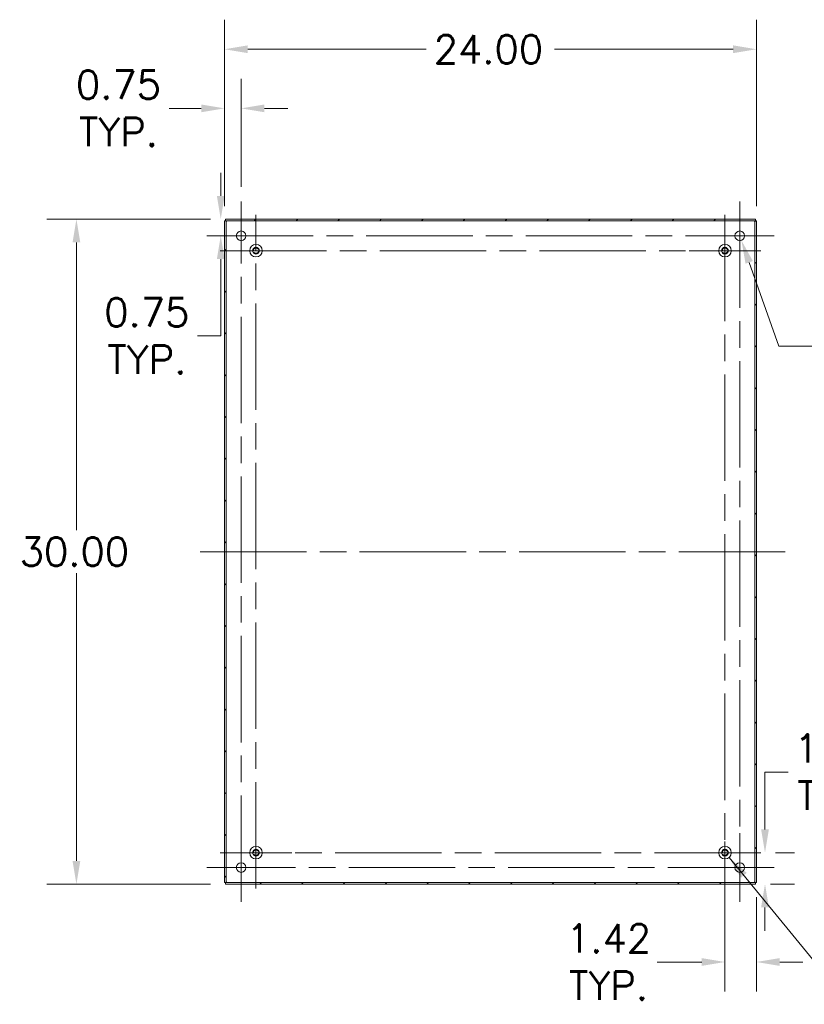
# Model space of a CAD drawing. Header units: inches. Extents: x 1 to 178, y 1 to 113.
# Tile 56 of 66: x 105 to 140, y 41 to 85. Entities that reach past the tile are written whole.
import ezdxf

# ---------------------------------------------------------------- set-up
doc = ezdxf.new("R2010")
doc.units = ezdxf.units.IN
doc.header["$LTSCALE"] = 10.666667
doc.header["$MEASUREMENT"] = 0
doc.linetypes.add('CHAIN', pattern=[0.7087, 0.4724, -0.0591, 0.1181, -0.0591])
doc.linetypes.add('DASHED', pattern=[0.2067, 0.1654, -0.0413])
for name, color, linetype, lineweight in [('Center Mark (ANSI)', 7, 'Continuous', 15), ('Centerline (ANSI)', 7, 'Continuous', 15), ('Dimension (ANSI)', 7, 'Continuous', 13), ('Hatch (ANSI)', 7, 'Continuous', 5), ('Hidden Narrow (ANSI)', 7, 'DASHED', 9), ('Symbol (ANSI)', 7, 'Continuous', 18), ('Visible (ANSI)', 7, 'Continuous', 13)]:
    doc.layers.add(name, color=color, linetype=linetype, lineweight=lineweight)
doc.styles.add('Note Text (ANSI)', font='RomanS.shx')
doc.dimstyles.new('Default (ANSI)', dxfattribs={"dimscale": 10.666667, "dimtxt": 0.12, "dimasz": 0.098425, "dimexe": 0.125, "dimexo": 0.0625, "dimgap": 0.031496, "dimtad": 0, "dimtih": 1, "dimtoh": 1, "dimrnd": 1e-08, "dimzin": 0, "dimdsep": 46, "dimtxsty": 'Note Text (ANSI)', "dimcen": 0.09, "dimdle": 0.393701, "dimclrd": 256, "dimclre": 256, "dimclrt": 256, "dimadec": 0, "dimazin": 0, "dimtfac": 1, "dimtofl": 0, "dimtmove": 0, "dimatfit": 3, "dimfxl": 1, "dimtolj": 1, "dimtzin": 4, "dimlwd": -1, "dimlwe": -1, "dimarcsym": 0})
doc.dimstyles.new('Default (ANSI)$7', dxfattribs={"dimscale": 10.666667, "dimtxt": 0.12, "dimasz": 0.098425, "dimexe": 0.125, "dimexo": 0.0625, "dimgap": 0.031496, "dimtad": 0, "dimtih": 1, "dimtoh": 1, "dimrnd": 1e-08, "dimzin": 0, "dimdsep": 46, "dimtxsty": 'Note Text (ANSI)', "dimcen": 0.09, "dimdle": 0.393701, "dimclrd": 256, "dimclre": 256, "dimclrt": 256, "dimadec": 0, "dimazin": 0, "dimtfac": 1, "dimtofl": 0, "dimtmove": 0, "dimatfit": 3, "dimfxl": 1, "dimtolj": 1, "dimtzin": 4, "dimlwd": -1, "dimlwe": -1, "dimarcsym": 0})

# ---------------------------------------------------------------- blocks, each defined once
blk = doc.blocks.new('*D19')
at = {"layer": 'Defpoints', "color": 0, "transparency": 16777216}
for p in [(138.424, 47.47), (138.617, 47.47), (138.192, 46.05)]:
    blk.add_point(p, dxfattribs=at)
at = {"layer": 'Dimension (ANSI)', "transparency": 16777216}
for p, q in [((138.617, 48.52), (138.617, 51.106)), ((138.617, 51.106), (139.667, 51.106)), ((139.091, 47.47), (139.95, 47.47)), ((138.859, 46.05), (139.95, 46.05)), ((138.617, 45), (138.617, 43.95))]:
    blk.add_line(p, q, dxfattribs=at)
for points in [[(138.442, 48.52), (138.792, 48.52), (138.617, 47.47)], [(138.442, 45), (138.792, 45), (138.617, 46.05)]]:
    blk.add_solid(points, dxfattribs=at)
at = {"layer": 'Dimension (ANSI)', "transparency": 16777216, "insert": (141.862, 51.106), "char_height": 1.28, "attachment_point": 5, "style": 'Note Text (ANSI)'}
blk.add_mtext('\\A1;1.42{\\PTYP.}', dxfattribs=at)
blk = doc.blocks.new('*D20')
at = {"layer": 'Defpoints', "color": 0, "transparency": 16777216}
for p in [(136.809, 47.47), (138.229, 46.13), (136.809, 42.537)]:
    blk.add_point(p, dxfattribs=at)
at = {"layer": 'Dimension (ANSI)', "transparency": 16777216}
for p, q in [((136.809, 46.803), (136.809, 41.204)), ((138.229, 45.463), (138.229, 41.204)), ((135.76, 42.537), (133.755, 42.537)), ((139.279, 42.537), (140.329, 42.537))]:
    blk.add_line(p, q, dxfattribs=at)
for points in [[(135.76, 42.712), (135.76, 42.362), (136.809, 42.537)], [(139.279, 42.712), (139.279, 42.362), (138.229, 42.537)]]:
    blk.add_solid(points, dxfattribs=at)
at = {"layer": 'Dimension (ANSI)', "transparency": 16777216, "insert": (131.56, 42.537), "char_height": 1.28, "attachment_point": 5, "style": 'Note Text (ANSI)'}
blk.add_mtext('\\A1;1.42{\\PTYP.}', dxfattribs=at)
blk = doc.blocks.new('*D21')
at = {"layer": 'Defpoints', "color": 0, "transparency": 16777216}
for p in [(137.406, 75.506), (137.553, 75.094)]:
    blk.add_point(p, dxfattribs=at)
at = {"layer": 'Dimension (ANSI)', "transparency": 16777216}
for p, q in [((137.479, 74.34), (137.479, 76.26)), ((136.519, 75.3), (138.439, 75.3)), ((139.244, 70.329), (137.904, 74.104)), ((140.976, 70.329), (139.244, 70.329))]:
    blk.add_line(p, q, dxfattribs=at)
blk.add_solid([(138.069, 74.163), (137.739, 74.046), (137.553, 75.094)], dxfattribs=at)
at = {"layer": 'Dimension (ANSI)', "transparency": 16777216, "insert": (141.312, 70.329), "char_height": 1.28, "attachment_point": 4, "style": 'Note Text (ANSI)'}
blk.add_mtext('\\A1;∅0.44{ MTG.\\PTYP.}', dxfattribs=at)
blk = doc.blocks.new('*D22')
at = {"layer": 'Defpoints', "color": 0, "transparency": 16777216}
for p in [(114.266, 76.05), (107.547, 46.05), (114.266, 46.05)]:
    blk.add_point(p, dxfattribs=at)
at = {"layer": 'Dimension (ANSI)', "transparency": 16777216}
for p, q in [((113.6, 76.05), (106.214, 76.05)), ((107.547, 75), (107.547, 62.026)), ((107.547, 47.1), (107.547, 60.074)), ((113.6, 46.05), (106.214, 46.05))]:
    blk.add_line(p, q, dxfattribs=at)
for points in [[(107.372, 75), (107.722, 75), (107.547, 76.05)], [(107.372, 47.1), (107.722, 47.1), (107.547, 46.05)]]:
    blk.add_solid(points, dxfattribs=at)
at = {"layer": 'Dimension (ANSI)', "transparency": 16777216, "insert": (104.987, 61.69), "char_height": 1.28, "attachment_point": 1, "style": 'Note Text (ANSI)'}
blk.add_mtext('\\A1;30.00', dxfattribs=at)
blk = doc.blocks.new('*D23')
at = {"layer": 'Defpoints', "color": 0, "transparency": 16777216}
for p in [(114.266, 76.05), (113.427, 75.3), (114.06, 75.3)]:
    blk.add_point(p, dxfattribs=at)
at = {"layer": 'Dimension (ANSI)', "transparency": 16777216}
for p, q in [((114.06, 77.1), (114.06, 78.149)), ((113.6, 76.05), (112.727, 76.05)), ((114.094, 75.3), (115.393, 75.3)), ((114.06, 74.25), (114.06, 70.784)), ((114.06, 70.784), (113.01, 70.784))]:
    blk.add_line(p, q, dxfattribs=at)
for points in [[(113.885, 77.1), (114.235, 77.1), (114.06, 76.05)], [(113.885, 74.25), (114.235, 74.25), (114.06, 75.3)]]:
    blk.add_solid(points, dxfattribs=at)
at = {"layer": 'Dimension (ANSI)', "transparency": 16777216, "insert": (110.724, 70.784), "char_height": 1.28, "attachment_point": 5, "style": 'Note Text (ANSI)'}
blk.add_mtext('\\A1;0.75{\\PTYP.}', dxfattribs=at)
blk = doc.blocks.new('*D24')
at = {"layer": 'Defpoints', "color": 0, "transparency": 16777216}
for p in [(138.229, 83.718), (114.229, 75.97), (138.229, 75.97)]:
    blk.add_point(p, dxfattribs=at)
at = {"layer": 'Dimension (ANSI)', "transparency": 16777216}
for p, q in [((114.229, 76.636), (114.229, 85.052)), ((138.229, 76.636), (138.229, 85.052)), ((115.279, 83.718), (123.333, 83.718)), ((137.18, 83.718), (129.125, 83.718))]:
    blk.add_line(p, q, dxfattribs=at)
for points in [[(115.279, 83.893), (115.279, 83.543), (114.229, 83.718)], [(137.18, 83.893), (137.18, 83.543), (138.229, 83.718)]]:
    blk.add_solid(points, dxfattribs=at)
at = {"layer": 'Dimension (ANSI)', "transparency": 16777216, "insert": (123.669, 84.358), "char_height": 1.28, "attachment_point": 1, "style": 'Note Text (ANSI)'}
blk.add_mtext('\\A1;24.00', dxfattribs=at)
blk = doc.blocks.new('*D25')
at = {"layer": 'Defpoints', "color": 0, "transparency": 16777216}
for p in [(114.229, 81.051), (114.979, 76.852), (114.229, 75.97)]:
    blk.add_point(p, dxfattribs=at)
at = {"layer": 'Dimension (ANSI)', "transparency": 16777216}
for p, q in [((114.229, 76.636), (114.229, 82.385)), ((114.979, 77.518), (114.979, 82.385)), ((113.18, 81.051), (111.73, 81.051)), ((116.029, 81.051), (117.079, 81.051))]:
    blk.add_line(p, q, dxfattribs=at)
for points in [[(113.18, 81.226), (113.18, 80.876), (114.229, 81.051)], [(116.029, 81.226), (116.029, 80.876), (114.979, 81.051)]]:
    blk.add_solid(points, dxfattribs=at)
at = {"layer": 'Dimension (ANSI)', "transparency": 16777216, "insert": (109.443, 81.051), "char_height": 1.28, "attachment_point": 5, "style": 'Note Text (ANSI)'}
blk.add_mtext('\\A1;0.75{\\PTYP.}', dxfattribs=at)

msp = doc.modelspace()

# ---------------------------------------------------------------- hatches: boundary and pattern name
at = {"layer": 'Hatch (ANSI)'}
h = msp.add_hatch(dxfattribs=at)
h.set_pattern_fill('ANSI31', color=256, scale=10.6667, style=0)
h.paths.add_polyline_path([(114.2664, 46.0497), (138.1924, 46.0497), (138.1924, 46.1237), (114.2664, 46.1237)])
h.paths.add_polyline_path([(138.2294, 46.1297), (138.2294, 75.9697), (138.1554, 75.9697), (138.1554, 46.1297)])
h.paths.add_polyline_path([(114.2294, 75.9697), (114.2294, 46.1297), (114.3034, 46.1297), (114.3034, 75.9697)])
h.paths.add_polyline_path([(138.1924, 76.0497), (114.2664, 76.0497), (114.2664, 75.9757), (138.1924, 75.9757)])

# ---------------------------------------------------------------- linework, layer by layer
at = {"layer": 'Center Mark (ANSI)', "linetype": 'CHAIN', "ltscale": 0.161567}
for p, q in [((113.4273, 75.2997), (116.5315, 75.2997)), ((139.0315, 75.2997), (135.9273, 75.2997)), ((137.4794, 45.2476), (137.4794, 48.3518)), ((113.4273, 46.7997), (116.5315, 46.7997))]:
    msp.add_line(p, q, dxfattribs=at)
at = {"layer": 'Center Mark (ANSI)', "linetype": 'CHAIN', "ltscale": 0.168103}
for p, q in [((114.0346, 74.6297), (117.2643, 74.6297)), ((138.4243, 74.6297), (135.1946, 74.6297)), ((136.8094, 45.8549), (136.8094, 49.0846)), ((114.0346, 47.4697), (117.2643, 47.4697))]:
    msp.add_line(p, q, dxfattribs=at)
at = {"layer": 'Centerline (ANSI)', "linetype": 'CHAIN', "ltscale": 0.952448}
for p, q in [((114.9794, 45.2476), (114.9794, 76.8518)), ((137.4794, 76.8518), (137.4794, 45.2476)), ((115.6494, 45.8549), (115.6494, 76.2446)), ((136.8094, 76.2446), (136.8094, 45.8549)), ((113.4273, 75.2997), (139.0315, 75.2997)), ((114.0346, 74.6297), (138.4243, 74.6297)), ((139.5258, 61.0497), (112.9331, 61.0497)), ((138.4243, 47.4697), (114.0346, 47.4697)), ((139.0315, 46.7997), (113.4273, 46.7997))]:
    msp.add_line(p, q, dxfattribs=at)
at = {"layer": 'Hidden Narrow (ANSI)', "ltscale": 0.172839}
for centre in [(115.6494, 74.6297), (136.8094, 74.6297), (115.6494, 47.4697), (136.8094, 47.4697)]:
    msp.add_circle(centre, 0.1213, dxfattribs=at)
at = {"layer": 'Visible (ANSI)'}
for p, q in [((114.2294, 75.9697), (114.2294, 46.1297)), ((114.3034, 75.9697), (114.2294, 75.9697)), ((138.1924, 76.0497), (114.2664, 76.0497)), ((114.2664, 76.0497), (114.2664, 75.9757)), ((114.2664, 75.9757), (138.1924, 75.9757)), ((114.3034, 46.1297), (114.3034, 75.9697)), ((138.2294, 75.9697), (138.1554, 75.9697)), ((138.1554, 75.9697), (138.1554, 46.1297)), ((138.1924, 75.9757), (138.1924, 76.0497)), ((138.2294, 46.1297), (138.2294, 75.9697)), ((114.2294, 46.1297), (114.3034, 46.1297)), ((138.1924, 46.1237), (114.2664, 46.1237)), ((114.2664, 46.1237), (114.2664, 46.0497)), ((114.2664, 46.0497), (138.1924, 46.0497)), ((138.1554, 46.1297), (138.2294, 46.1297)), ((138.1924, 46.0497), (138.1924, 46.1237))]:
    msp.add_line(p, q, dxfattribs=at)
for centre, radius in [((114.9794, 75.2997), 0.2188), ((137.4794, 75.2997), 0.2188), ((115.6494, 74.6297), 0.2815), ((115.6494, 74.6297), 0.15), ((136.8094, 74.6297), 0.2815), ((136.8094, 74.6297), 0.15), ((115.6494, 47.4697), 0.2815), ((115.6494, 47.4697), 0.15), ((136.8094, 47.4697), 0.2815), ((136.8094, 47.4697), 0.15), ((114.9794, 46.7997), 0.2188), ((137.4794, 46.7997), 0.2188)]:
    msp.add_circle(centre, radius, dxfattribs=at)
for points, knots in [([(114.2938, 75.9695), (114.2859, 75.9729), (114.2781, 75.9751), (114.2702, 75.9756), (114.269, 75.9757), (114.2677, 75.9757), (114.2664, 75.9757)], [0.94074964, 0.94074964, 0.94074964, 0.94074964, 1.48347479, 1.48347479, 1.48347479, 1.57079633, 1.57079633, 1.57079633, 1.57079633]), ([(114.3347, 75.9445), (114.3192, 75.9524), (114.3049, 75.9604), (114.3035, 75.9683), (114.3035, 75.9688), (114.3034, 75.9693), (114.3034, 75.9697)], [0, 0, 0, 0, 1.4834748, 1.4834748, 1.4834748, 1.5707963, 1.5707963, 1.5707963, 1.5707963]), ([(138.1242, 75.9445), (138.1396, 75.9524), (138.154, 75.9604), (138.1553, 75.9683), (138.1554, 75.9688), (138.1554, 75.9693), (138.1554, 75.9697)], [0, 0, 0, 0, 1.4834748, 1.4834748, 1.4834748, 1.5707963, 1.5707963, 1.5707963, 1.5707963]), ([(138.1651, 75.9695), (138.1729, 75.9729), (138.1808, 75.9751), (138.1886, 75.9756), (138.1899, 75.9757), (138.1912, 75.9757), (138.1924, 75.9757)], [0.94074964, 0.94074964, 0.94074964, 0.94074964, 1.48347479, 1.48347479, 1.48347479, 1.57079633, 1.57079633, 1.57079633, 1.57079633]), ([(114.2938, 46.13), (114.2859, 46.1266), (114.2781, 46.1243), (114.2702, 46.1239), (114.269, 46.1238), (114.2677, 46.1237), (114.2664, 46.1237)], [0.94074964, 0.94074964, 0.94074964, 0.94074964, 1.48347479, 1.48347479, 1.48347479, 1.57079633, 1.57079633, 1.57079633, 1.57079633]), ([(114.3347, 46.155), (114.3192, 46.147), (114.3049, 46.1391), (114.3035, 46.1311), (114.3035, 46.1307), (114.3034, 46.1302), (114.3034, 46.1297)], [0, 0, 0, 0, 1.4834748, 1.4834748, 1.4834748, 1.5707963, 1.5707963, 1.5707963, 1.5707963]), ([(138.1242, 46.155), (138.1396, 46.147), (138.154, 46.1391), (138.1553, 46.1311), (138.1554, 46.1307), (138.1554, 46.1302), (138.1554, 46.1297)], [0, 0, 0, 0, 1.4834748, 1.4834748, 1.4834748, 1.5707963, 1.5707963, 1.5707963, 1.5707963]), ([(138.1651, 46.13), (138.1729, 46.1266), (138.1808, 46.1243), (138.1886, 46.1239), (138.1899, 46.1238), (138.1912, 46.1237), (138.1924, 46.1237)], [0.94074964, 0.94074964, 0.94074964, 0.94074964, 1.48347479, 1.48347479, 1.48347479, 1.57079633, 1.57079633, 1.57079633, 1.57079633])]:
    msp.add_open_spline(points, degree=3, knots=knots, dxfattribs=at)
for points in [[(114.3347, 75.9445), (114.3249, 75.9515), (114.3152, 75.9583), (114.3054, 75.9637)], [(138.1242, 75.9445), (138.1339, 75.9515), (138.1437, 75.9583), (138.1534, 75.9637)], [(114.3347, 46.155), (114.3249, 46.148), (114.3152, 46.1412), (114.3054, 46.1357)], [(138.1242, 46.155), (138.1339, 46.148), (138.1437, 46.1412), (138.1534, 46.1357)]]:
    msp.add_open_spline(points, degree=3, dxfattribs=at)

# ---------------------------------------------------------------- dimensions: what is measured, and where the dimension line sits
at = {"layer": 'Dimension (ANSI)'}
dim = msp.add_linear_dim(base=(138.2294, 83.7182), p1=(114.2294, 75.9697), p2=(138.2294, 75.9697), dimstyle='Default (ANSI)', override={"dimtih": 0, "dimtoh": 0, "dimdec": 2, "dimtp": 0, "dimtm": 0, "dimtdec": 2, "dimatfit": 1}, dxfattribs=at)
dim.commit()
dim.dimension.update_dxf_attribs({"geometry": '*D24', "text_midpoint": (126.2294, 83.7182), "dimtype": 160})
dim = msp.add_linear_dim(base=(114.2294, 81.0513), p1=(114.9794, 76.8518), p2=(114.2294, 75.9697), text='<>{\\PTYP.}', dimstyle='Default (ANSI)', override={"dimtih": 0, "dimtoh": 0, "dimdec": 2, "dimtp": 0, "dimtm": 0, "dimtdec": 2, "dimatfit": 1}, dxfattribs=at)
dim.commit()
dim.dimension.update_dxf_attribs({"geometry": '*D25', "text_midpoint": (109.4432, 81.0513), "dimtype": 160})
for base, p1, p2, angle, override, picture, middle in [((114.0601, 75.2997), (114.2664, 76.0497), (113.4273, 75.2997), 270, {"dimdec": 2, "dimtp": 0, "dimtm": 0, "dimtdec": 2, "dimatfit": 1}, '*D23', (110.7238, 70.7845)), ((138.6171, 47.4697), (138.1924, 46.0497), (138.4243, 47.4697), 90, {"dimdec": 2, "dimtp": 0, "dimtm": 0, "dimtdec": 2, "dimatfit": 1}, '*D19', (141.8619, 51.1062)), ((136.8094, 42.5374), (138.2294, 46.1297), (136.8094, 47.4697), 180, {"dimtih": 0, "dimtoh": 0, "dimdec": 2, "dimtp": 0, "dimtm": 0, "dimtdec": 2, "dimatfit": 1}, '*D20', (131.5601, 42.5374))]:
    dim = msp.add_linear_dim(base=base, p1=p1, p2=p2, angle=angle, text='<>{\\PTYP.}', dimstyle='Default (ANSI)', override=override, dxfattribs=at)
    dim.commit()
    dim.dimension.update_dxf_attribs({"geometry": picture, "text_midpoint": middle, "dimtype": 160})
dim = msp.add_linear_dim(base=(107.5473, 46.0497), p1=(114.2664, 76.0497), p2=(114.2664, 46.0497), angle=270, dimstyle='Default (ANSI)', override={"dimdec": 2, "dimtp": 0, "dimtm": 0, "dimtdec": 2, "dimatfit": 1}, dxfattribs=at)
dim.commit()
dim.dimension.update_dxf_attribs({"geometry": '*D22', "text_midpoint": (107.5473, 61.0497), "dimtype": 160})
dim = msp.add_diameter_dim_2p(p1=(137.4062, 75.5059), p2=(137.5526, 75.0936), text='<>{ MTG.\\PTYP.}', dimstyle='Default (ANSI)', override={"dimdec": 2, "dimlfac": 1, "dimtp": 0, "dimtm": 0, "dimtdec": 2}, dxfattribs=at)
dim.commit()
dim.dimension.update_dxf_attribs({"geometry": '*D21', "text_midpoint": (146.6146, 70.3289), "dimtype": 163})

# ---------------------------------------------------------------- leaders
at = {"layer": 'Symbol (ANSI)', "annotation_type": 0, "has_hookline": 1, "hookline_direction": 0, "text_width": 13.5314}
msp.add_leader([(136.9967, 47.2595), (141.7941, 41.393), (142.844, 41.393)], dimstyle='Default (ANSI)$7', override={"dimtad": 0}, dxfattribs=at)

doc.saveas('drawing.dxf')
